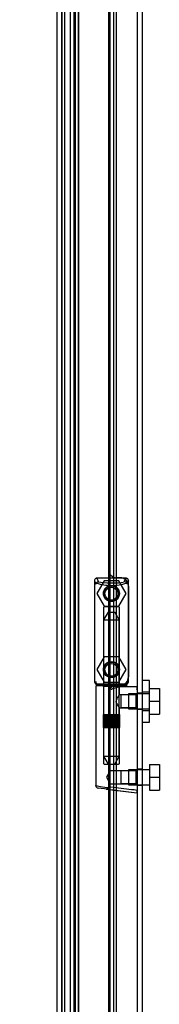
# Model space of a CAD drawing. Header units: inches. Extents: x 1 to 240, y -1 to 159.
# Tile 26 of 30: x 104.58 to 106.68, y 82.2 to 96.98. Entities that reach past the tile are written whole.
import ezdxf
from ezdxf.enums import TextEntityAlignment as Align
from ezdxf.lldxf.tags import DXFTag

# ---------------------------------------------------------------- set-up
doc = ezdxf.new("R2010")
doc.units = ezdxf.units.IN
doc.header["$MEASUREMENT"] = 0
for name, color, linetype in [('COM70220', 7, 'Continuous'), ('COM70701-3', 7, 'Continuous'), ('COM70704-3', 7, 'Continuous'), ('COM70705-11', 7, 'Continuous'), ('COM70714-3', 7, 'Continuous'), ('Default', 7, 'Continuous'), ('HNG86659-1', 7, 'Continuous'), ('HNG86659-2', 7, 'Continuous'), ('SCS86661', 7, 'Continuous'), ('WAM30017', 7, 'Continuous')]:
    doc.layers.add(name, color=color, linetype=linetype)
doc.styles.add('SEACAD_Times_New_Roman', font='times.ttf')
tags = doc.linetypes.add('HIDDEN2', pattern=[0.1875, 0.125, -0.0625]).pattern_tags.tags
tags[6:7] = [DXFTag(74, 4), DXFTag(75, 0), DXFTag(340, '0'), DXFTag(46, 0.0), DXFTag(50, 0.0), DXFTag(44, 0.0), DXFTag(45, 0.0)]
tags[4:5] = [DXFTag(74, 4), DXFTag(75, 0), DXFTag(340, '0'), DXFTag(46, 0.0), DXFTag(50, 0.0), DXFTag(44, 0.0), DXFTag(45, 0.0)]
doc.dimstyles.new('HAMMOND_(STH_-_240x160)', dxfattribs={"dimtxt": 1, "dimasz": 1.25, "dimexe": 0.5, "dimexo": 0.5, "dimgap": 0.25, "dimtad": 0, "dimtih": 1, "dimtoh": 1, "dimzin": 0, "dimdsep": 46, "dimtxsty": 'SEACAD_Times_New_Roman', "dimblk1": '_SE_FILLED', "dimblk2": '_SE_FILLED', "dimsah": 1, "dimcen": 0.5, "dimadec": 0, "dimazin": 0, "dimtfac": 0.8, "dimtofl": 0, "dimtmove": 0, "dimatfit": 3, "dimfxl": 1, "dimtolj": 1, "dimtzin": 0, "dimarcsym": 0})

# ---------------------------------------------------------------- blocks, each defined once
blk = doc.blocks.new('SE2')
at = {"layer": 'COM70220', "color": 7, "linetype": 'HIDDEN2'}
for p, q in [((105.218, 57.771), (105.218, 102.89)), ((105.219, 57.771), (105.219, 102.89)), ((105.221, 57.771), (105.221, 102.89)), ((105.467, 57.771), (105.467, 102.89))]:
    blk.add_line(p, q, dxfattribs=at)
at = {"layer": 'COM70701-3', "color": 7, "linetype": 'HIDDEN2'}
for p, q in [((106.427, 86.87), (106.355, 86.87)), ((106.355, 86.63), (106.427, 86.63)), ((106.427, 85.728), (106.355, 85.728)), ((106.355, 85.488), (106.427, 85.488))]:
    blk.add_line(p, q, dxfattribs=at)
at = {"layer": 'COM70704-3', "color": 7, "linetype": 'Continuous'}
blk.add_line((106.355, 56.416), (106.355, 104.211), dxfattribs=at)
at = {"layer": 'COM70704-3', "color": 7, "linetype": 'HIDDEN2'}
for p, q in [((106.427, 56.416), (106.427, 104.211)), ((105.4, 57.285), (105.4, 103.346)), ((105.47, 57.285), (105.47, 103.346)), ((105.342, 103.133), (105.342, 57.499)), ((105.414, 103.133), (105.414, 57.499))]:
    blk.add_line(p, q, dxfattribs=at)
at = {"layer": 'COM70705-11', "color": 7, "linetype": 'Continuous'}
for p, q in [((105.917, 103.953), (105.917, 56.708)), ((105.145, 57.058), (105.145, 103.603))]:
    blk.add_line(p, q, dxfattribs=at)
at = {"layer": 'COM70705-11', "color": 7, "linetype": 'HIDDEN2'}
for p, q in [((105.217, 57.058), (105.217, 103.603)), ((106.092, 88.604), (106.042, 88.604)), ((106.217, 88.479), (106.217, 87.115)), ((106.042, 86.99), (106.092, 86.99))]:
    blk.add_line(p, q, dxfattribs=at)
for centre in [(105.961, 88.368), (105.961, 87.226)]:
    blk.add_circle(centre, 0.12, dxfattribs=at)
for centre, start, end in [((106.042, 88.729), 180, 270), ((106.092, 88.479), 0, 90), ((106.092, 87.115), 270, 0), ((106.042, 86.865), 90, 180)]:
    blk.add_arc(centre, 0.125, start, end, dxfattribs=at)
at = {"layer": 'COM70714-3', "color": 7, "linetype": 'HIDDEN2'}
for p, q in [((105.257, 101.299), (105.257, 59.361)), ((105.936, 101.299), (105.936, 59.361)), ((105.99, 101.299), (105.99, 59.361)), ((106.03, 101.299), (106.03, 59.361))]:
    blk.add_line(p, q, dxfattribs=at)
at = {"layer": 'HNG86659-1', "color": 7, "linetype": 'HIDDEN2'}
for p, q in [((105.706, 88.56), (105.706, 87.045)), ((105.706, 88.559), (105.725, 88.51)), ((106.177, 88.598), (105.743, 88.598)), ((105.767, 88.543), (105.745, 88.598)), ((105.768, 88.541), (105.745, 88.598)), ((106.154, 88.541), (106.177, 88.598)), ((106.155, 88.543), (106.177, 88.598)), ((106.216, 88.559), (106.197, 88.51)), ((106.216, 87.045), (106.216, 88.56)), ((105.768, 88.541), (105.767, 88.543)), ((106.154, 88.541), (106.155, 88.543)), ((105.841, 88.155), (105.841, 86.998)), ((106.069, 88.167), (105.853, 88.167)), ((106.081, 86.998), (106.081, 88.155)), ((105.725, 87.04), (105.725, 87.006)), ((105.725, 86.966), (105.725, 85.485)), ((106.177, 87.006), (105.745, 87.006)), ((105.745, 86.986), (106.178, 86.986)), ((106.178, 86.986), (105.745, 86.986)), ((105.841, 86.998), (105.829, 86.986)), ((105.829, 86.986), (105.841, 86.974)), ((106.081, 86.998), (105.841, 86.998)), ((105.841, 86.974), (106.081, 86.974)), ((105.841, 86.974), (105.841, 85.817)), ((106.093, 86.986), (106.081, 86.998)), ((106.081, 86.974), (106.093, 86.986)), ((106.081, 86.846), (106.081, 86.974)), ((106.343, 86.966), (106.082, 86.966)), ((106.197, 87.006), (106.197, 87.041)), ((106.101, 86.846), (106.08, 86.846)), ((106.334, 86.846), (106.101, 86.846)), ((106.334, 86.846), (106.101, 86.846)), ((106.101, 86.846), (106.101, 86.653)), ((106.355, 86.868), (106.334, 86.846)), ((106.334, 86.653), (106.334, 86.846)), ((106.08, 86.653), (106.101, 86.653)), ((106.081, 85.817), (106.081, 86.654)), ((106.101, 86.653), (106.334, 86.653)), ((106.334, 86.653), (106.101, 86.653)), ((106.334, 86.653), (106.355, 86.632)), ((105.853, 85.805), (106.069, 85.805)), ((105.941, 85.705), (105.886, 85.608)), ((105.886, 85.608), (105.941, 85.511)), ((105.941, 85.511), (105.941, 85.705)), ((106.101, 85.705), (105.941, 85.705)), ((106.334, 85.705), (106.101, 85.705)), ((106.334, 85.705), (106.101, 85.705)), ((106.101, 85.705), (106.101, 85.511)), ((106.355, 85.726), (106.334, 85.705)), ((106.334, 85.511), (106.334, 85.705)), ((105.901, 85.428), (105.759, 85.446)), ((105.941, 85.511), (106.101, 85.511)), ((106.101, 85.511), (106.334, 85.511)), ((106.334, 85.511), (106.101, 85.511)), ((106.334, 85.511), (106.355, 85.49)), ((105.884, 85.431), (105.901, 85.428)), ((105.884, 85.431), (106.344, 85.373)), ((105.901, 85.428), (106.342, 85.373))]:
    blk.add_line(p, q, dxfattribs=at)
for centre, radius in [((105.961, 88.364), 0.118), ((105.961, 88.364), 0.0968), ((105.961, 88.364), 0.0968), ((105.961, 87.222), 0.118), ((105.961, 87.222), 0.0968), ((105.961, 87.222), 0.0968)]:
    blk.add_circle(centre, radius, dxfattribs=at)
for centre, radius, start, end in [((105.745, 88.56), 0.0392, 106.467, 168.78), ((105.645, 87.864), 0.706, 84.0827, 84.9945), ((105.749, 88.56), 0.0432, 170.3107, 181.0665), ((105.744, 88.549), 0.0491, 88.6161, 102.0318), ((106.159, 88.658), 0.429, 188.1861, 189.6334), ((106.178, 88.549), 0.0491, 77.9682, 91.3839), ((105.764, 88.658), 0.429, 350.3666, 351.8139), ((106.177, 88.56), 0.0392, 11.22, 73.533), ((106.277, 87.864), 0.706, 95.0056, 95.9172), ((106.173, 88.56), 0.0432, 358.9335, 9.6893), ((105.75, 88.504), 0.0255, 130.6693, 167.2932), ((105.983, 89.333), 0.846, 252.8757, 268.5407), ((105.941, 89.325), 0.839, 271.3912, 287.1924), ((106.172, 88.504), 0.0255, 12.7068, 49.3307), ((105.853, 88.155), 0.0118, 90, 180), ((106.069, 88.155), 0.0118, 0, 90), ((105.745, 87.044), 0.039, 178.4395, 188.4336), ((105.644, 87.746), 0.711, 274.9928, 275.9147), ((105.745, 87.045), 0.0395, 190.0421, 269.2684), ((105.759, 87.039), 0.0339, 170.6161, 269.1461), ((105.745, 87.006), 0.0197, 180, 270), ((105.745, 86.966), 0.0197, 90, 180), ((105.745, 87.047), 0.0417, 269.1335, 269.9996), ((106.164, 87.039), 0.0339, 270.8567, 9.3811), ((106.177, 87.047), 0.0417, 270.0004, 270.8665), ((106.177, 87.045), 0.0395, 270.7315, 349.9579), ((106.178, 87.006), 0.0197, 270, 360), ((106.178, 86.966), 0.0197, 0, 90), ((106.278, 87.747), 0.711, 264.0854, 265.0071), ((106.177, 87.044), 0.039, 351.5664, 1.5605), ((105.143, 87.586), 1.368, 331.1816, 331.5055), ((106.343, 86.954), 0.0118, 88.3734, 89.9992), ((106.343, 86.954), 0.0118, 0, 88.3726), ((105.853, 85.817), 0.0118, 180, 270), ((106.069, 85.817), 0.0118, 270, 0), ((105.764, 85.485), 0.0394, 179.9447, 262.875), ((106.31, 85.389), 0.0401, 21.8367, 34.9857), ((106.343, 85.385), 0.0118, 262.875, 274.4046), ((106.343, 85.385), 0.0118, 274.3868, 294.9231), ((105.692, 85.363), 0.656, 0.9731, 3.5902), ((106.343, 85.385), 0.0118, 294.9228, 0)]:
    blk.add_arc(centre, radius, start, end, dxfattribs=at)
for centre, major_axis, ratio, start_param, end_param in [((105.745, 88.587), (0, -0.0118), 0.049276, 3.017238, 3.218468), ((106.177, 88.587), (0, -0.0118), 0.049276, 3.064718, 3.265947), ((105.961, 88.551), (-0.203, 0), 0.124034, 0.384899, 2.682307)]:
    blk.add_ellipse(centre, major_axis=major_axis, ratio=ratio, start_param=start_param, end_param=end_param, dxfattribs=at)
for points, knots in [([(105.733, 88.524), (105.736, 88.527), (105.738, 88.53), (105.744, 88.535), (105.747, 88.537), (105.753, 88.54), (105.754, 88.54), (105.758, 88.541), (105.76, 88.542), (105.763, 88.542), (105.764, 88.542), (105.766, 88.541), (105.767, 88.541), (105.768, 88.541)], [0, 0, 0, 0, 0.25, 0.25, 0.5, 0.5, 0.625, 0.625, 0.75, 0.75, 0.875, 0.875, 1, 1, 1, 1]), ([(106.189, 88.524), (106.187, 88.527), (106.184, 88.53), (106.178, 88.535), (106.175, 88.537), (106.17, 88.54), (106.168, 88.54), (106.164, 88.541), (106.162, 88.542), (106.159, 88.542), (106.158, 88.542), (106.156, 88.541), (106.155, 88.541), (106.154, 88.541)], [0, 0, 0, 0, 0.25, 0.25, 0.5, 0.5, 0.625, 0.625, 0.75, 0.75, 0.875, 0.875, 1, 1, 1, 1]), ([(105.95, 86.927), (105.955, 86.929), (105.961, 86.931), (105.972, 86.936), (105.977, 86.938), (105.994, 86.945), (106.005, 86.949), (106.028, 86.956), (106.039, 86.96), (106.061, 86.964), (106.071, 86.966), (106.082, 86.966)], [0, 0, 0, 0, 0.125, 0.125, 0.25, 0.25, 0.5, 0.5, 0.75, 0.75, 1, 1, 1, 1]), ([(106.346, 86.934), (106.346, 86.943), (106.346, 86.951), (106.346, 86.96), (106.345, 86.962), (106.345, 86.964), (106.345, 86.965), (106.344, 86.966), (106.344, 86.966), (106.344, 86.966), (106.344, 86.966), (106.344, 86.966), (106.344, 86.966), (106.343, 86.966)], [0, 0, 0, 0, 0.5, 0.5, 0.75, 0.75, 0.875, 0.875, 0.9375, 0.9375, 0.96875, 0.96875, 1, 1, 1, 1]), ([(106.346, 86.934), (106.349, 86.934), (106.351, 86.933), (106.354, 86.933), (106.355, 86.933), (106.355, 86.932)], [0, 0, 0, 0, 0.5, 0.5, 1, 1, 1, 1]), ([(106.081, 86.846), (106.081, 86.846), (106.071, 86.835), (106.054, 86.809), (106.047, 86.799), (106.036, 86.776), (106.032, 86.763), (106.032, 86.736), (106.036, 86.723), (106.047, 86.7), (106.053, 86.691), (106.065, 86.673), (106.071, 86.666), (106.079, 86.656), (106.081, 86.653), (106.081, 86.653), (106.081, 86.653), (106.081, 86.653)], [0.2503152, 0.2503152, 0.2503152, 0.2503152, 0.375, 0.375, 0.4375, 0.4375, 0.5, 0.5, 0.5625, 0.5625, 0.625, 0.625, 0.6875, 0.6875, 0.75, 0.75, 0.7505722, 0.7505722, 0.7505722, 0.7505722]), ([(105.898, 85.448), (105.849, 85.455), (105.804, 85.463), (105.742, 85.476), (105.725, 85.481), (105.725, 85.485)], [0, 0, 0, 0, 0.5, 0.5, 1, 1, 1, 1]), ([(105.898, 85.448), (105.898, 85.445), (105.898, 85.442), (105.897, 85.436), (105.897, 85.434), (105.897, 85.432), (105.897, 85.431), (105.896, 85.43), (105.895, 85.43), (105.893, 85.43), (105.891, 85.43), (105.888, 85.43), (105.886, 85.431), (105.884, 85.431)], [0, 0, 0, 0, 0.25, 0.25, 0.5, 0.5, 0.625, 0.625, 0.75, 0.75, 0.875, 0.875, 1, 1, 1, 1]), ([(105.95, 85.462), (105.949, 85.462), (105.948, 85.462), (105.947, 85.461), (105.947, 85.461), (105.945, 85.461), (105.944, 85.46), (105.941, 85.46), (105.939, 85.459), (105.932, 85.457), (105.928, 85.456), (105.915, 85.452), (105.907, 85.45), (105.898, 85.448)], [0, 0, 0, 0, 0.03125, 0.03125, 0.0625, 0.0625, 0.125, 0.125, 0.25, 0.25, 0.5, 0.5, 1, 1, 1, 1]), ([(106.342, 85.412), (106.316, 85.416), (106.29, 85.419), (106.264, 85.422), (106.159, 85.435), (106.054, 85.448), (105.95, 85.462)], [0, 0, 0, 0, 0.198595, 0.198595, 0.198595, 1, 1, 1, 1]), ([(106.347, 85.404), (106.349, 85.404), (106.351, 85.404), (106.354, 85.405), (106.355, 85.405), (106.355, 85.405)], [0, 0, 0, 0, 0.5, 0.5, 1, 1, 1, 1])]:
    blk.add_open_spline(points, degree=3, knots=knots, dxfattribs=at)
blk.add_open_spline([(106.033, 86.738), (106.033, 86.742), (106.032, 86.746), (106.032, 86.75)], degree=3, dxfattribs=at)
at = {"layer": 'HNG86659-2', "color": 7, "linetype": 'HIDDEN2'}
for p, q in [((105.912, 88.088), (105.843, 87.97)), ((105.843, 87.97), (106.079, 87.97)), ((105.843, 87.97), (105.843, 86.553)), ((105.912, 88.088), (106.01, 88.088)), ((106.079, 87.97), (106.01, 88.088)), ((106.079, 86.553), (106.079, 87.97)), ((105.838, 86.553), (105.838, 86.356)), ((105.838, 86.553), (105.842, 86.553)), ((105.838, 86.553), (105.838, 86.356)), ((105.84, 86.553), (105.84, 86.356)), ((105.842, 86.553), (105.847, 86.553)), ((105.842, 86.553), (105.842, 86.356)), ((105.844, 86.553), (105.844, 86.356)), ((105.847, 86.553), (105.865, 86.553)), ((105.847, 86.553), (105.847, 86.356)), ((105.849, 86.553), (105.849, 86.356)), ((105.851, 86.553), (105.851, 86.356)), ((105.859, 86.553), (105.859, 86.356)), ((105.859, 86.553), (105.859, 86.356)), ((105.865, 86.553), (105.873, 86.553)), ((105.865, 86.553), (105.865, 86.356)), ((105.873, 86.553), (105.875, 86.553)), ((105.873, 86.553), (105.873, 86.356)), ((105.875, 86.553), (105.904, 86.553)), ((105.875, 86.553), (105.875, 86.356)), ((105.883, 86.553), (105.883, 86.356)), ((105.892, 86.553), (105.892, 86.356)), ((105.896, 86.553), (105.896, 86.356)), ((105.904, 86.553), (105.913, 86.553)), ((105.904, 86.553), (105.904, 86.356)), ((105.913, 86.553), (105.918, 86.553)), ((105.913, 86.553), (105.913, 86.356)), ((105.918, 86.553), (105.953, 86.553)), ((105.918, 86.553), (105.918, 86.356)), ((105.929, 86.553), (105.929, 86.356)), ((105.937, 86.553), (105.937, 86.356)), ((105.943, 86.553), (105.943, 86.356)), ((105.953, 86.553), (105.961, 86.553)), ((105.953, 86.553), (105.953, 86.356)), ((105.961, 86.553), (105.968, 86.553)), ((105.961, 86.553), (105.961, 86.356)), ((105.968, 86.553), (106.004, 86.553)), ((105.968, 86.553), (105.968, 86.356)), ((105.979, 86.553), (105.979, 86.356)), ((105.986, 86.553), (105.986, 86.356)), ((105.994, 86.553), (105.994, 86.356)), ((106.004, 86.553), (106.009, 86.553)), ((106.004, 86.553), (106.004, 86.356)), ((106.009, 86.553), (106.018, 86.553)), ((106.009, 86.553), (106.009, 86.356)), ((106.018, 86.553), (106.047, 86.553)), ((106.018, 86.553), (106.018, 86.356)), ((106.027, 86.553), (106.027, 86.356)), ((106.031, 86.553), (106.031, 86.356)), ((106.04, 86.553), (106.04, 86.356)), ((106.047, 86.553), (106.049, 86.553)), ((106.047, 86.553), (106.047, 86.356)), ((106.049, 86.553), (106.057, 86.553)), ((106.049, 86.553), (106.049, 86.356)), ((106.057, 86.553), (106.075, 86.553)), ((106.057, 86.553), (106.057, 86.356)), ((106.063, 86.553), (106.063, 86.356)), ((106.064, 86.553), (106.064, 86.356)), ((106.071, 86.553), (106.071, 86.356)), ((106.073, 86.553), (106.073, 86.356)), ((106.075, 86.553), (106.08, 86.553)), ((106.075, 86.553), (106.075, 86.356)), ((106.079, 86.553), (106.079, 86.356)), ((106.08, 86.553), (106.084, 86.553)), ((106.08, 86.553), (106.08, 86.356)), ((106.082, 86.553), (106.082, 86.356)), ((106.084, 86.553), (106.084, 86.356)), ((106.084, 86.356), (106.084, 86.553)), ((105.838, 86.356), (105.842, 86.356)), ((105.842, 86.356), (105.847, 86.356)), ((105.843, 86.356), (105.843, 85.923)), ((105.847, 86.356), (105.865, 86.356)), ((105.865, 86.356), (105.873, 86.356)), ((105.873, 86.356), (105.875, 86.356)), ((105.875, 86.356), (105.904, 86.356)), ((105.904, 86.356), (105.913, 86.356)), ((105.913, 86.356), (105.918, 86.356)), ((105.918, 86.356), (105.953, 86.356)), ((105.953, 86.356), (105.961, 86.356)), ((105.961, 86.356), (105.968, 86.356)), ((105.968, 86.356), (106.004, 86.356)), ((106.004, 86.356), (106.009, 86.356)), ((106.009, 86.356), (106.018, 86.356)), ((106.018, 86.356), (106.047, 86.356)), ((106.047, 86.356), (106.049, 86.356)), ((106.049, 86.356), (106.057, 86.356)), ((106.057, 86.356), (106.075, 86.356)), ((106.075, 86.356), (106.08, 86.356)), ((106.079, 85.923), (106.079, 86.356)), ((106.08, 86.356), (106.084, 86.356)), ((105.843, 85.923), (106.079, 85.923)), ((105.843, 85.923), (105.912, 85.805)), ((106.01, 85.805), (106.079, 85.923))]:
    blk.add_line(p, q, dxfattribs=at)
at = {"layer": 'SCS86661', "color": 7, "linetype": 'HIDDEN2'}
for p, q in [((105.851, 88.56), (105.74, 88.368)), ((106.072, 88.56), (105.851, 88.56)), ((106.182, 88.368), (106.072, 88.56)), ((105.74, 88.368), (105.851, 88.177)), ((106.072, 88.177), (106.182, 88.368)), ((105.851, 88.177), (106.072, 88.177)), ((105.851, 87.418), (105.74, 87.226)), ((106.072, 87.418), (105.851, 87.418)), ((106.182, 87.226), (106.072, 87.418)), ((105.74, 87.226), (105.851, 87.035)), ((106.072, 87.035), (106.182, 87.226)), ((105.851, 87.035), (106.072, 87.035)), ((106.532, 86.941), (106.682, 86.941)), ((106.682, 86.941), (106.682, 86.75)), ((106.217, 86.863), (106.217, 86.637)), ((106.532, 86.863), (106.217, 86.863)), ((106.217, 86.637), (106.532, 86.637)), ((106.532, 86.75), (106.682, 86.75)), ((106.682, 86.75), (106.682, 86.558)), ((106.532, 86.558), (106.682, 86.558)), ((106.532, 85.799), (106.532, 85.608)), ((106.532, 85.799), (106.682, 85.799)), ((106.682, 85.799), (106.682, 85.608)), ((106.217, 85.721), (106.217, 85.495)), ((106.532, 85.721), (106.217, 85.721)), ((106.532, 85.608), (106.532, 85.416)), ((106.532, 85.608), (106.682, 85.608)), ((106.682, 85.608), (106.682, 85.416)), ((106.217, 85.495), (106.532, 85.495)), ((106.532, 85.416), (106.682, 85.416))]:
    blk.add_line(p, q, dxfattribs=at)
for centre in [(105.961, 88.368), (105.961, 87.226)]:
    blk.add_circle(centre, 0.113, dxfattribs=at)
at = {"layer": 'WAM30017', "color": 7, "linetype": 'HIDDEN2'}
for p, q in [((106.532, 87.062), (106.427, 87.062)), ((106.532, 86.437), (106.532, 87.062)), ((106.532, 86.887), (106.427, 86.887)), ((106.427, 86.612), (106.532, 86.612)), ((106.427, 86.437), (106.532, 86.437))]:
    blk.add_line(p, q, dxfattribs=at)
blk = doc.blocks.new('DMBLK782')
at = {"layer": 'Default', "linetype": 'Continuous', "transparency": 16777216}
for points in [[(99.886, 101.844), (100.303, 101.844), (100.095, 103.094)], [(99.886, 58.776), (100.095, 57.526), (100.303, 58.776)]]:
    blk.add_hatch(color=7, dxfattribs=at).paths.add_polyline_path(points)
at = {"layer": 'Default', "color": 7, "linetype": 'Continuous', "transparency": 16777216}
for p, q in [((104.865, 103.094), (99.595, 103.094)), ((100.095, 103.094), (100.095, 78.69)), ((100.095, 73.99), (100.095, 57.526)), ((104.849, 57.526), (99.595, 57.526))]:
    blk.add_line(p, q, dxfattribs=at)
at = {"layer": 'Default', "color": 7, "linetype": 'Continuous', "transparency": 16777216, "style": 'SEACAD_Times_New_Roman'}
for s, p in [('45.57', (98.388, 78.34)), ('DOOR ', (97.808, 76.84)), ('OPENING', (96.848, 75.34))]:
    blk.add_text(s, height=1, dxfattribs=at).set_placement(p, align=Align.TOP_LEFT)
blk = doc.blocks.new('_SE_FILLED')
at = {"color": 0}
blk.add_line((0, 0), (-1, 0), dxfattribs=at)
blk.add_solid([(0, 0), (-1, -0.1665), (-1, 0.1665), (0, 0)], dxfattribs=at)

msp = doc.modelspace()

# ---------------------------------------------------------------- block references
at = {"layer": 'Default'}
msp.add_blockref('SE2', (0, 0), dxfattribs=at)

# ---------------------------------------------------------------- dimensions: what is measured, and where the dimension line sits
at = {"layer": 'Default', "color": 7, "linetype": 'Continuous'}
dim = msp.add_linear_dim(base=(100.095, 103.094), p1=(105.365, 103.094), p2=(105.349, 57.526), angle=269.9801, text='\\A1;<>\\PDOOR \\XOPENING', dimstyle='HAMMOND_(STH_-_240x160)', dxfattribs=at)
dim.commit()
dim.dimension.update_dxf_attribs({"geometry": 'DMBLK782', "text_midpoint": (100.095, 77.84), "dimtype": 161})

doc.saveas('drawing.dxf')
